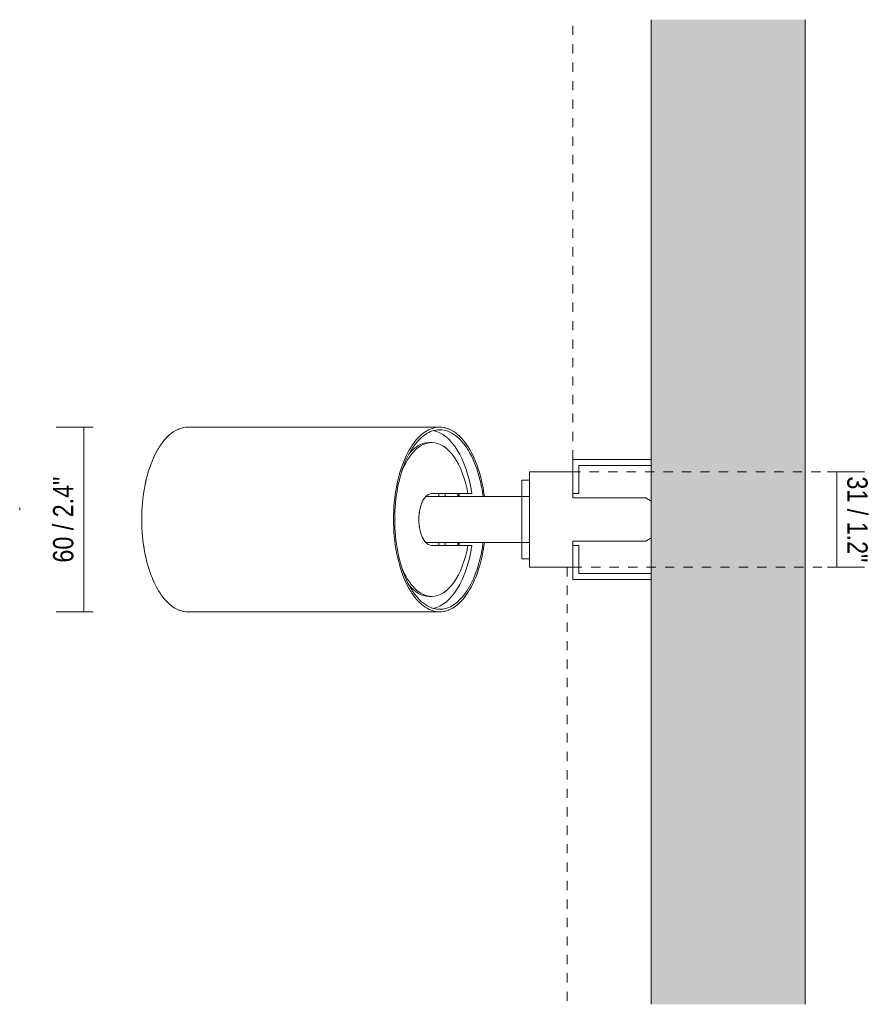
# Model space of a CAD drawing. Header units: millimetres. Extents: x -6669 to -5550, y 142 to 6739.
# Tile 4 of 4: x -6361 to -6085, y 6419 to 6739. Entities that reach past the tile are written whole.
import ezdxf

# ---------------------------------------------------------------- set-up
doc = ezdxf.new("R2010")
doc.units = ezdxf.units.MM
doc.linetypes.add('Dash', pattern=[6, 3, -3])
for name, color, linetype, lineweight in [('Cotas', 7, 'Continuous', 9), ('Cotas-3', 7, 'Continuous', 9), ('Lighthing Fixture Detail Wide Black', 7, 'Continuous', 20), ('Luminarias', 7, 'Continuous', 20), ('Muros', 7, 'Continuous', 9)]:
    doc.layers.add(name, color=color, linetype=linetype, lineweight=lineweight)
doc.layers.add('Lighthing Fixture Dim Grey Dash', color=7, linetype='Dash', lineweight=9, true_color=0xd2d2d2)
doc.layers.add('Lighthing Fixture Dim Grey SOL', color=7, linetype='Continuous', lineweight=9, true_color=0x5b5b5b)
doc.styles.add('Arial Narrow', font='ARIALN.TTF', dxfattribs={"height": 6.6})
doc.dimstyles.new('FARO_-_2_2mm_Arial_Narrow_mm_Inch_Left', dxfattribs={"dimscale": 304.8, "dimtxt": 6.754644, "dimasz": 0, "dimexe": 0.029528, "dimexo": 0.0625, "dimgap": 0.004921, "dimtad": 1, "dimdec": 0, "dimzin": 0, "dimdsep": 46, "dimtxsty": 'Arial Narrow', "dimblk1": 'NONE', "dimblk2": 'NONE', "dimsah": 1, "dimcen": 0.09, "dimadec": 0, "dimazin": 0, "dimtfac": 1, "dimtdec": 4, "dimtix": 1, "dimtmove": 0, "dimatfit": 3, "dimfxl": 0.009843, "dimfxlon": 1, "dimtvp": 1, "dimtolj": 1, "dimtzin": 0, "dimarcsym": 2})
doc.dimstyles.new('FARO_-_2_2mm_Arial_Narrow_mm_Inch_Right', dxfattribs={"dimscale": 304.8, "dimtxt": 6.754644, "dimasz": 0, "dimexe": 0.029528, "dimexo": 0.0625, "dimgap": 0.004921, "dimtad": 1, "dimdec": 0, "dimzin": 0, "dimdsep": 46, "dimtxsty": 'Arial Narrow', "dimblk1": 'NONE', "dimblk2": 'NONE', "dimsah": 1, "dimcen": 0.09, "dimadec": 0, "dimazin": 0, "dimtfac": 1, "dimtdec": 4, "dimtix": 1, "dimtmove": 0, "dimatfit": 3, "dimfxl": 0.009843, "dimfxlon": 1, "dimtvp": 1, "dimtolj": 1, "dimtzin": 0, "dimarcsym": 2})

# ---------------------------------------------------------------- blocks, each defined once
blk = doc.blocks.new('43720 - 43720 STAN White track projector-519824-Planta_PDF')
at = {"layer": 'Luminarias'}
for p, q in [((-3340.14, 6601.48), (-3341.01, 6601.49)), ((-3308.46, 6589.31), (-3310.96, 6589.31)), ((-3310.96, 6589.31), (-3310.96, 6584.01)), ((-3340.27, 6584.94), (-3328.51, 6584.94)), ((-3337.96, 6584.94), (-3337.96, 6584)), ((-3335.96, 6584), (-3335.96, 6584.94)), ((-3328.51, 6584.94), (-3327.26, 6584.94)), ((-3308.46, 6583.97), (-3310.96, 6583.97)), ((-3328.51, 6568.05), (-3340.27, 6568.05)), ((-3337.96, 6569), (-3337.96, 6568.05)), ((-3335.96, 6568.05), (-3335.96, 6569)), ((-3327.26, 6568.05), (-3328.51, 6568.05)), ((-3310.96, 6569.02), (-3308.46, 6569.02)), ((-3310.96, 6568.99), (-3310.96, 6563.69)), ((-3310.96, 6563.69), (-3308.46, 6563.69)), ((-3341.01, 6551.5), (-3340.14, 6551.52))]:
    blk.add_line(p, q, dxfattribs=at)
for centre, major_axis, start_param, end_param in [((-3419.55, 6576.5), (0, 30), 0.184965, 0.20944), ((-3419.55, 6576.5), (0, 30), 0.092826, 0.10472), ((-3337.71, 6576.5), (0, 30), 6.178466, 6.193902), ((-3337.71, 6576.5), (0, 30), 5.927124, 6.105213), ((-3419.55, 6576.5), (0, 30), 0.523599, 0.552637), ((-3419.55, 6576.5), (0, 30), 0.277534, 0.459441), ((-3341.13, 6576.5), (0, 29), 5.007972, 6.193463), ((-3337.71, 6576.5), (0, 30), 5.840681, 5.864306), ((-3337.71, 6576.5), (0, 30), 5.75056, 5.759587), ((-3419.55, 6576.5), (0, 30), 0.628319, 0.64584), ((-3340.27, 6576.5), (0, 24.98), 0, 0.907072), ((-3341.13, 6576.5), (0, 25), 0, 0.555383), ((-3340.27, 6576.5), (0, 24.98), 5.057354, 6.283185), ((-3337.71, 6576.5), (0, 30), 5.654867, 5.661373), ((-3337.71, 6576.5), (0, 30), 5.550147, 5.573171), ((-3419.55, 6576.5), (0, 30), 0.831325, 0.837758), ((-3419.55, 6576.5), (0, 30), 0.733038, 0.73889), ((-3337.71, 6576.5), (0, 30), 5.445427, 5.484404), ((-3419.55, 6576.5), (0, 30), 0.923361, 0.942478), ((-3337.71, 6576.5), (0, 30), 5.306175, 5.340708), ((-3419.55, 6576.5), (0, 30), 1.108125, 1.200682), ((-3419.55, 6576.5), (0, 30), 1.015684, 1.047198), ((-3337.71, 6576.5), (0, 30), 5.216929, 5.235988), ((-3337.71, 6576.5), (0, 30), 5.12767, 5.131268), ((-3419.55, 6576.5), (0, 30), 1.256637, 1.293255), ((-3340.27, 6576.5), (0, 8.45), 0, 0.523599), ((-3345.46, 6576.5), (0, 28.39), 4.980058, 5.014624), ((-3345.46, 6576.5), (0, 29), 4.974264, 5.007972), ((-3345.46, 6576.5), (0, 29.19), 4.972562, 5.006181), ((-3337.71, 6576.5), (0, 30), 5.026548, 5.038924), ((-3419.55, 6576.5), (0, 30), 1.361357, 1.385836), ((-3340.27, 6576.5), (0, 8.45), 1.047198, 1.072742), ((-3340.27, 6576.5), (0, 8.45), 0.666065, 0.869462), ((-3419.55, 6576.5), (0, 30), 1.466077, 1.478359), ((-3340.27, 6576.5), (0, 8.45), 1.470491, 1.671101), ((-3340.27, 6576.5), (0, 8.45), 1.271254, 1.308997), ((-3419.55, 6576.5), (0, 30), 1.663234, 1.675516), ((-3340.27, 6576.5), (0, 8.45), 1.832596, 1.870339), ((-3419.55, 6576.5), (0, 30), 1.755756, 1.780236), ((-3340.27, 6576.5), (0, 8.45), 2.068851, 2.094395), ((-3340.27, 6576.5), (0, 8.45), 2.272131, 2.475527), ((-3419.55, 6576.5), (0, 30), 1.848338, 1.884956), ((-3340.27, 6576.5), (0, 8.45), 2.617994, 3.141593), ((-3340.27, 6576.5), (0, 24.98), 3.141593, 4.367424), ((-3341.13, 6576.5), (0, 29), 3.231223, 4.416806), ((-3345.46, 6576.5), (0, 28.39), 4.410153, 4.44472), ((-3345.46, 6576.5), (0, 29), 4.416806, 4.450514), ((-3345.46, 6576.5), (0, 29.19), 4.418597, 4.452216), ((-3337.71, 6576.5), (0, 30), 4.383102, 4.39823), ((-3419.55, 6576.5), (0, 30), 1.940911, 2.033468), ((-3337.71, 6576.5), (0, 30), 4.287681, 4.29351), ((-3419.55, 6576.5), (0, 30), 2.094395, 2.125909), ((-3340.27, 6576.5), (0, 24.98), 2.234399, 3.141593), ((-3337.71, 6576.5), (0, 30), 4.18879, 4.192225), ((-3419.55, 6576.5), (0, 30), 2.199115, 2.218231), ((-3337.71, 6576.5), (0, 30), 4.08407, 4.096395), ((-3419.55, 6576.5), (0, 30), 2.303835, 2.310268), ((-3341.13, 6576.5), (0, 25), 2.58621, 3.141593), ((-3337.71, 6576.5), (0, 30), 3.874631, 3.904591), ((-3337.71, 6576.5), (0, 30), 3.979351, 4.000546), ((-3419.55, 6576.5), (0, 30), 2.402703, 2.408554), ((-3419.55, 6576.5), (0, 30), 2.495753, 2.513274), ((-3337.71, 6576.5), (0, 30), 3.524155, 3.808656), ((-3419.55, 6576.5), (0, 30), 2.588955, 2.617994), ((-3419.55, 6576.5), (0, 30), 2.682151, 2.864059), ((-3419.55, 6576.5), (0, 30), 2.932153, 2.956628), ((-3419.55, 6576.5), (0, 30), 3.036873, 3.048766), ((-3337.71, 6576.5), (0, 30), 3.237571, 3.246312), ((-3337.71, 6576.5), (0, 30), 3.332765, 3.351032), ((-3337.71, 6576.5), (0, 30), 3.428435, 3.455752)]:
    blk.add_ellipse(centre, major_axis=major_axis, ratio=0.5, start_param=start_param, end_param=end_param, dxfattribs=at)
blk = doc.blocks.new('DIMBLOCK1-Planta_PDF')
at = {"layer": 'Cotas-3', "color": 251, "true_color": 0x5b5b5b}
for p, q in [((-6095.5, 6592), (-6098.5, 6592)), ((-6095.5, 6561), (-6095.5, 6592)), ((-6095.5, 6592), (-6086.5, 6592)), ((-6095.5, 6561), (-6098.5, 6561)), ((-6095.5, 6561), (-6086.5, 6561))]:
    blk.add_line(p, q, dxfattribs=at)
at = {"layer": 'Cotas-3', "color": 0, "insert": (-6085.47, 6590.49), "char_height": 6.6, "width": 33.5802, "attachment_point": 1, "rotation": 270, "line_spacing_factor": 0.974696, "style": 'Arial Narrow'}
blk.add_mtext('31 / 1.2"', dxfattribs=at)
blk = doc.blocks.new('_None')
blk = doc.blocks.new('DIMBLOCK2-Planta_PDF')
at = {"layer": 'Cotas-3', "color": 251, "true_color": 0x5b5b5b}
for p, q in [((-6340.21, 6606.5), (-6349.21, 6606.5)), ((-6340.21, 6546.5), (-6340.21, 6606.5)), ((-6340.21, 6606.5), (-6337.21, 6606.5)), ((-6340.21, 6546.5), (-6349.21, 6546.5)), ((-6340.21, 6546.5), (-6337.21, 6546.5))]:
    blk.add_line(p, q, dxfattribs=at)
at = {"layer": 'Cotas-3', "color": 0, "insert": (-6350.24, 6562.5), "char_height": 6.6, "width": 33.5802, "attachment_point": 1, "rotation": 90, "line_spacing_factor": 0.974696, "style": 'Arial Narrow'}
blk.add_mtext('60 / 2.4"', dxfattribs=at)

msp = doc.modelspace()

# ---------------------------------------------------------------- hatches: boundary and pattern name
at = {"layer": 'Muros', "true_color": 0xf7f7f7}
msp.add_hatch(color=7, dxfattribs=at).paths.add_polyline_path([(-6105.82, 6418.92), (-6105.82, 6738.96), (-6155.82, 6738.96), (-6155.82, 6418.92)])

# ---------------------------------------------------------------- linework, layer by layer
at = {"layer": 'Lighthing Fixture Detail Wide Black'}
for p, q in [((-6224.57, 6606.5), (-6306.41, 6606.5)), ((-6181.32, 6592), (-6195.32, 6592)), ((-6195.32, 6592), (-6195.32, 6576.5)), ((-6221.82, 6584), (-6229.07, 6584)), ((-6197.82, 6584), (-6221.82, 6584)), ((-6197.82, 6569), (-6197.82, 6584)), ((-6181.32, 6583.5), (-6181.32, 6585)), ((-6157.55, 6583.5), (-6181.32, 6583.5)), ((-6155.82, 6582.5), (-6157.55, 6583.5)), ((-6155.82, 6570.5), (-6155.82, 6582.5)), ((-6195.32, 6576.5), (-6195.32, 6561)), ((-6157.55, 6569.5), (-6155.82, 6570.5)), ((-6229.07, 6569), (-6221.82, 6569)), ((-6221.82, 6569), (-6197.82, 6569)), ((-6181.32, 6568), (-6181.32, 6569.5)), ((-6181.32, 6569.5), (-6157.55, 6569.5)), ((-6195.32, 6561), (-6181.32, 6561)), ((-6306.41, 6546.5), (-6224.57, 6546.5))]:
    msp.add_line(p, q, dxfattribs=at)
for points, knots in [([(-6306.41, 6606.5), (-6308.28, 6606.49), (-6311.02, 6605.46), (-6314.35, 6602.15), (-6317.31, 6597.68), (-6320.15, 6590.18), (-6321.69, 6579.33), (-6321.19, 6568.57), (-6319, 6559.24), (-6315.61, 6552.14), (-6311.25, 6547.55), (-6308.04, 6546.5), (-6306.41, 6546.5)], [0, 0, 0, 0, 0.117647, 0.176471, 0.235294, 0.352941, 0.470588, 0.588235, 0.691176, 0.794118, 0.897059, 1, 1, 1, 1]), ([(-6224.57, 6546.5), (-6226.44, 6546.5), (-6229.18, 6547.53), (-6232.51, 6550.84), (-6235.47, 6555.32), (-6238.31, 6562.82), (-6239.85, 6573.66), (-6239.35, 6584.43), (-6237.16, 6593.75), (-6233.77, 6600.86), (-6229.41, 6605.44), (-6226.2, 6606.49), (-6224.57, 6606.5)], [0, 0, 0, 0, 0.117647, 0.176471, 0.235294, 0.352941, 0.470588, 0.588235, 0.691176, 0.794118, 0.897059, 1, 1, 1, 1]), ([(-6224.57, 6547.3), (-6226.4, 6547.31), (-6229.06, 6548.31), (-6232.3, 6551.53), (-6235.18, 6555.88), (-6237.94, 6563.18), (-6239.44, 6573.74), (-6238.95, 6584.21), (-6236.82, 6593.29), (-6233.52, 6600.2), (-6229.28, 6604.66), (-6226.17, 6605.68), (-6224.57, 6605.69)], [0, 0, 0, 0, 0.117647, 0.176471, 0.235294, 0.352941, 0.470588, 0.588235, 0.691176, 0.794118, 0.897059, 1, 1, 1, 1]), ([(-6210.05, 6584), (-6210.14, 6584.71), (-6210.5, 6587.11), (-6211.73, 6592.7), (-6214.57, 6599.71), (-6219.24, 6605.22), (-6222.77, 6606.49), (-6224.57, 6606.5)], [0.0731255, 0.0731255, 0.0731255, 0.0731255, 0.125, 0.25, 0.5, 0.75, 1, 1, 1, 1]), ([(-6224.57, 6605.69), (-6222.75, 6605.69), (-6220.08, 6604.68), (-6216.84, 6601.46), (-6213.96, 6597.11), (-6211.7, 6591.13), (-6210.72, 6585.9), (-6210.46, 6584)], [0, 0, 0, 0, 0.1176471, 0.1764706, 0.2352941, 0.3529412, 0.4172498, 0.4172498, 0.4172498, 0.4172498]), ([(-6229.07, 6584), (-6229.57, 6583.47), (-6230.45, 6582.06), (-6231.27, 6579.04), (-6231.44, 6575.64), (-6230.85, 6571.81), (-6229.82, 6569.78), (-6229.07, 6569)], [0, 0, 0, 0, 0.181818, 0.363636, 0.545455, 0.727273, 1, 1, 1, 1]), ([(-6210.46, 6568.99), (-6210.48, 6568.83), (-6210.92, 6565.63), (-6212.32, 6559.7), (-6215.62, 6552.79), (-6219.85, 6548.33), (-6222.98, 6547.31), (-6224.57, 6547.3)], [0.5827502, 0.5827502, 0.5827502, 0.5827502, 0.5882353, 0.6911765, 0.7941176, 0.8970588, 1, 1, 1, 1]), ([(-6224.57, 6546.5), (-6222.64, 6546.5), (-6219.8, 6547.6), (-6216.38, 6551.14), (-6213.37, 6555.89), (-6211.18, 6562.08), (-6210.26, 6567.33), (-6210.05, 6568.99)], [0, 0, 0, 0, 0.2222222, 0.3333333, 0.4444444, 0.6666667, 0.7665199, 0.7665199, 0.7665199, 0.7665199])]:
    msp.add_open_spline(points, degree=3, knots=knots, dxfattribs=at)
at = {"layer": 'Lighthing Fixture Dim Grey Dash'}
for p, q in [((-6181.32, 6596), (-6181.32, 6738.96)), ((-6187.82, 6592), (-6099.82, 6592)), ((-6183.12, 6561), (-6183.12, 6418.92)), ((-6181.32, 6561), (-6099.82, 6561))]:
    msp.add_line(p, q, dxfattribs=at)
at = {"layer": 'Lighthing Fixture Dim Grey SOL', "color": 9, "true_color": 0xc8c8c8}
for p, q in [((-6181.32, 6596), (-6181.32, 6592)), ((-6155.82, 6596), (-6181.32, 6596)), ((-6155.82, 6594), (-6155.82, 6596)), ((-6179.32, 6585), (-6179.32, 6594)), ((-6179.32, 6594), (-6155.82, 6594)), ((-6181.32, 6592), (-6181.32, 6585)), ((-6181.32, 6585), (-6179.32, 6585)), ((-6179.32, 6568), (-6181.32, 6568)), ((-6181.32, 6568), (-6181.32, 6561)), ((-6179.32, 6559), (-6179.32, 6568)), ((-6181.32, 6561), (-6181.32, 6557)), ((-6155.82, 6559), (-6179.32, 6559)), ((-6155.82, 6557), (-6155.82, 6559)), ((-6181.32, 6557), (-6155.82, 6557))]:
    msp.add_line(p, q, dxfattribs=at)
at = {"layer": 'Lighthing Fixture Dim Grey SOL'}
msp.add_line((-6361.08, 6579.5), (-6361.08, 6580.3), dxfattribs=at)
at = {"layer": 'Muros', "color": 253, "true_color": 0xaaaaaa}
for p, q in [((-6155.82, 6596), (-6155.82, 6738.96)), ((-6105.82, 6738.96), (-6105.82, 6418.92)), ((-6155.82, 6582.5), (-6155.82, 6594)), ((-6155.82, 6559), (-6155.82, 6570.5)), ((-6155.82, 6418.92), (-6155.82, 6557))]:
    msp.add_line(p, q, dxfattribs=at)

# ---------------------------------------------------------------- block references
at = {"layer": 'Luminarias'}
msp.add_blockref('43720 - 43720 STAN White track projector-519824-Planta_PDF', (-2886.86, 0), dxfattribs=at)

# ---------------------------------------------------------------- dimensions: what is measured, and where the dimension line sits
at = {"layer": 'Cotas', "color": 251, "true_color": 0x5b5b5b}
for base, p1, p2, dimstyle, override, picture, middle in [((-6340.21, 6606.5), (-6337.21, 6546.5), (-6337.21, 6606.5), 'FARO_-_2_2mm_Arial_Narrow_mm_Inch_Left', {"dimpost": '<>', "dimfxl": 60}, 'DIMBLOCK2-Planta_PDF', (-6345.98, 6576.5)), ((-6095.5, 6592), (-6098.5, 6561), (-6098.5, 6592), 'FARO_-_2_2mm_Arial_Narrow_mm_Inch_Right', {"dimtad": 4, "dimpost": '<>', "dimfxl": 31}, 'DIMBLOCK1-Planta_PDF', (-6089.73, 6576.5))]:
    dim = msp.add_linear_dim(base=base, p1=p1, p2=p2, angle=90, dimstyle=dimstyle, override=override, dxfattribs=at)
    dim.commit()
    dim.dimension.update_dxf_attribs({"geometry": picture, "text_midpoint": middle})

doc.saveas('drawing.dxf')
